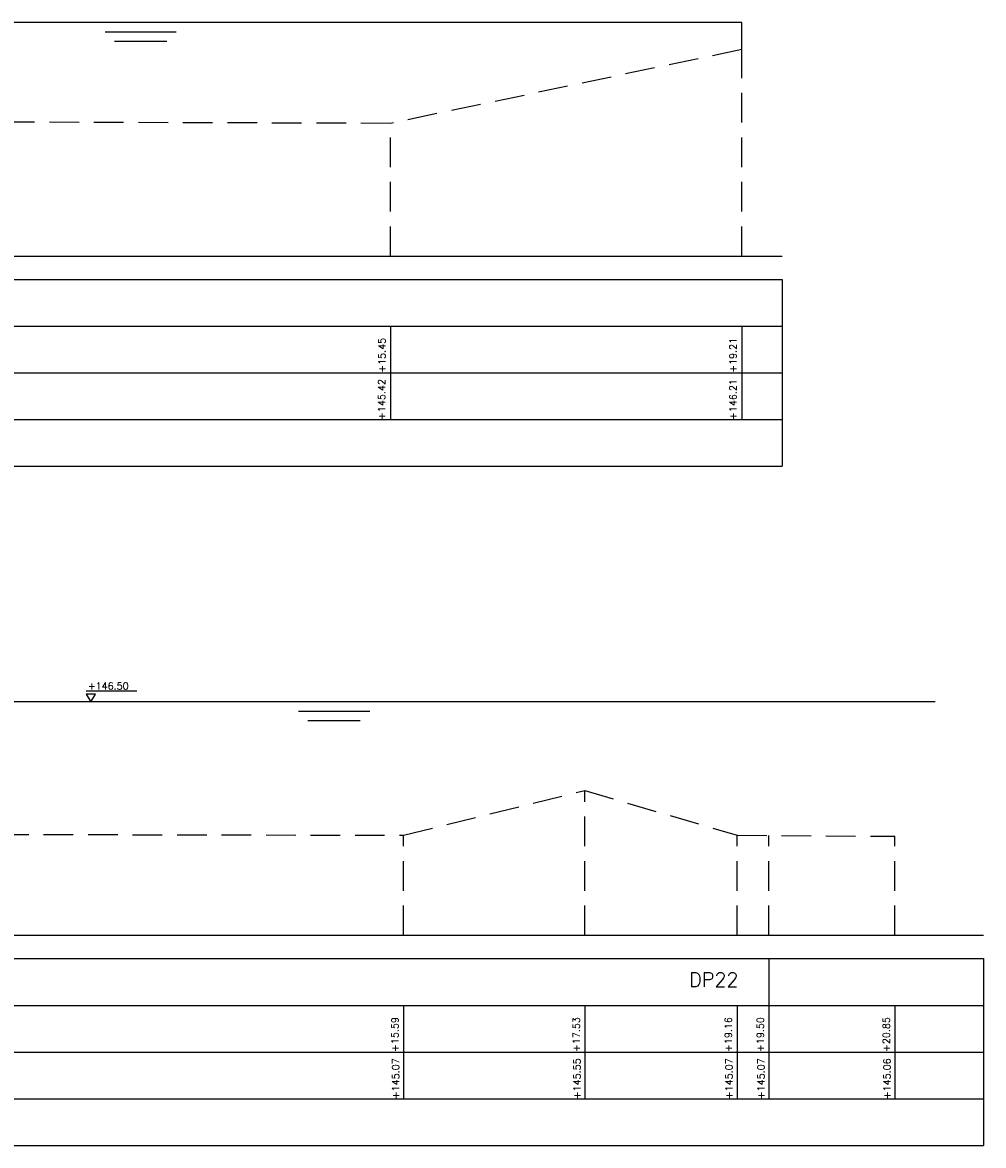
# Model space of a CAD drawing. Header units: metres. Extents: x -32 to 40, y -72 to 118.
# Tile 25 of 25: x 13 to 23, y 93 to 105. Entities that reach past the tile are written whole.
import ezdxf

# ---------------------------------------------------------------- set-up
doc = ezdxf.new("R2010")
doc.units = ezdxf.units.M
doc.linetypes.add('1-200 HIDDEN', pattern=[0.9525, 0.635, -0.3175])
for name, color, linetype in [('PH-BESTAAND', 253, '1-200 HIDDEN'), ('PH-NIEUW-TEKST', 7, 'Continuous'), ('PH100', 7, 'Continuous')]:
    doc.layers.add(name, color=color, linetype=linetype)
doc.styles.add('ROMANS', font='romans.shx')

msp = doc.modelspace()

# ---------------------------------------------------------------- linework, layer by layer
at = {"layer": 'PH-BESTAAND', "ltscale": 0.5}
for p, q in [((20.83, 104.526), (17.07, 103.736)), ((20.83, 102.316), (20.83, 104.526)), ((17.07, 103.736), (10.81, 103.756)), ((17.07, 102.316), (17.07, 103.736)), ((19.15, 95.047), (19.15, 96.597)), ((17.21, 95.047), (17.21, 96.117)), ((20.78, 95.047), (20.78, 96.117)), ((21.12, 95.047), (21.12, 96.115)), ((22.47, 95.047), (22.47, 96.107))]:
    msp.add_line(p, q, dxfattribs=at)
msp.add_lwpolyline([(0.32, 95.927), (3.03, 95.957), (5.24, 95.927), (7.08, 98.157), (9.54, 98.317), (11.07, 98.227), (12.88, 96.127), (17.21, 96.117), (19.15, 96.597), (20.78, 96.117), (22.47, 96.107)], dxfattribs=at)
at = {"layer": 'PH-NIEUW-TEKST'}
for p, q in [((20.83, 104.526), (20.83, 104.816)), ((13.812, 97.663), (14.353, 97.663))]:
    msp.add_line(p, q, dxfattribs=at)
msp.add_lwpolyline([(13.913, 97.627), (13.813, 97.627), (13.863, 97.547)], close=True, dxfattribs=at)
at = {"layer": 'PH100', "color": 4, "linetype": 'Continuous'}
for p, q in [((20.83, 104.816), (9.21, 104.816)), ((14.015, 104.716), (14.777, 104.716)), ((14.115, 104.616), (14.677, 104.616)), ((22.9, 97.547), (11.656, 97.547)), ((16.085, 97.447), (16.847, 97.447)), ((16.185, 97.347), (16.747, 97.347))]:
    msp.add_line(p, q, dxfattribs=at)
at = {"layer": 'PH100', "color": 5, "linetype": 'Continuous'}
for p, q in [((-5.764, 102.316), (21.263, 102.316)), ((-5.764, 95.047), (23.42, 95.047))]:
    msp.add_line(p, q, dxfattribs=at)
at = {"layer": 'PH100'}
for p, q in [((-1.053, 102.066), (21.263, 102.066)), ((21.263, 102.066), (21.263, 100.066)), ((-1.053, 101.566), (21.263, 101.566)), ((17.07, 101.566), (17.07, 100.566)), ((20.83, 101.566), (20.83, 100.566)), ((-1.053, 101.066), (21.263, 101.066)), ((-1.053, 100.566), (21.263, 100.566)), ((-1.053, 100.066), (21.263, 100.066)), ((-1.053, 94.797), (23.42, 94.797)), ((23.42, 94.797), (23.42, 92.797)), ((-1.053, 94.297), (23.42, 94.297)), ((17.21, 94.297), (17.21, 93.297)), ((19.15, 94.297), (19.15, 93.297)), ((20.78, 94.297), (20.78, 93.297)), ((21.12, 94.297), (21.12, 93.297)), ((22.47, 94.297), (22.47, 93.297)), ((-1.053, 93.797), (23.42, 93.797)), ((-1.053, 93.297), (23.42, 93.297)), ((-1.053, 92.797), (23.42, 92.797))]:
    msp.add_line(p, q, dxfattribs=at)
msp.add_lwpolyline([(21.12, 94.797), (21.12, 94.297)], dxfattribs=at)

# ---------------------------------------------------------------- texts
at = {"layer": 'PH100', "color": 2, "linetype": 'Continuous', "style": 'ROMANS'}
for s, p in [('+15.45', (17.016, 101.068)), ('+19.21', (20.776, 101.068)), ('+15.59', (17.156, 93.798)), ('+17.53', (19.096, 93.798)), ('+19.16', (20.726, 93.798)), ('+19.50', (21.066, 93.798)), ('+20.85', (22.416, 93.798))]:
    msp.add_text(s, height=0.075, rotation=90, dxfattribs=at).set_placement(p)
at = {"layer": 'PH100', "color": 8, "linetype": 'Continuous', "style": 'ROMANS'}
for s, p in [('+145.42', (17.013, 100.562)), ('+146.21', (20.773, 100.562)), ('+145.07', (17.163, 93.292)), ('+145.55', (19.103, 93.292)), ('+145.07', (20.733, 93.292)), ('+145.07', (21.073, 93.292)), ('+145.06', (22.423, 93.292))]:
    msp.add_text(s, height=0.075, rotation=90, dxfattribs=at).set_placement(p)
at = {"layer": 'PH100', "color": 2, "linetype": 'Continuous', "style": 'ROMANS'}
msp.add_text('+146.50', height=0.075, dxfattribs=at).set_placement((13.83, 97.679))
at = {"layer": 'PH100', "color": 1, "linetype": 'Continuous', "style": 'ROMANS'}
msp.add_text('DP22', height=0.15, dxfattribs=at).set_placement((20.268, 94.497))

doc.saveas('drawing.dxf')
